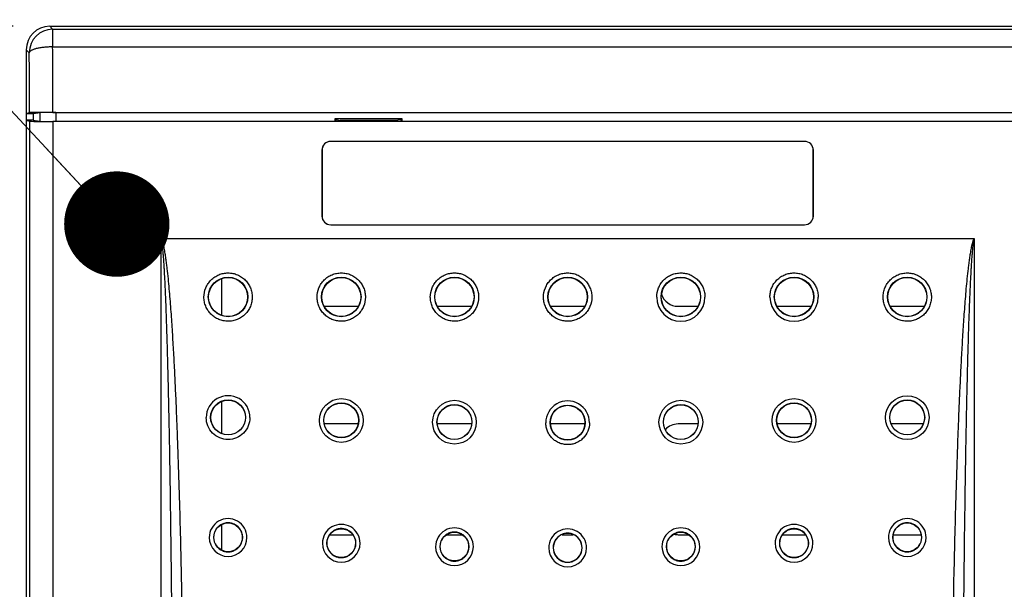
# Model space of a CAD drawing. Header units: inches. Extents: x 0 to 34, y 0 to 22.
# Tile 18 of 43: x 3.7 to 5.4, y 15.2 to 16.2. Entities that reach past the tile are written whole.
import ezdxf

# ---------------------------------------------------------------- set-up
doc = ezdxf.new("R2010")
doc.units = ezdxf.units.IN
doc.header["$LTSCALE"] = 1.87
doc.header["$MEASUREMENT"] = 0
doc.layers.get('0').update_dxf_attribs({"linetype": 'CONTINUOUS'})
for name, color, linetype in [('02___PRT_ALL_AXES', 7, 'CONTINUOUS'), ('DETAIL', 7, 'CONTINUOUS'), ('DIMENSIONS', 7, 'CONTINUOUS')]:
    doc.layers.add(name, color=color, linetype=linetype)
doc.styles.get("Standard").update_dxf_attribs({"font": 'txt', "width": 0.8})
doc.dimstyles.new('DIMSTYLE_1', dxfattribs={"dimtxt": 0.125, "dimasz": 0.18, "dimexe": 0.18, "dimexo": 0.0625, "dimgap": 0.09, "dimtad": 0, "dimtih": 1, "dimtoh": 1, "dimlfac": 2, "dimzin": 4, "dimdsep": 46, "dimtxsty": 'STANDARD', "dimblk": '_FILLED', "dimblk1": '_FILLED', "dimblk2": '_FILLED', "dimcen": 0.09, "dimadec": 0, "dimazin": 0, "dimtfac": 1, "dimtofl": 0, "dimtmove": 0, "dimatfit": 3, "dimldrblk": '_FILLED', "dimfxl": 1, "dimtolj": 1, "dimtzin": 4, "dimarcsym": 0})
doc.dimstyles.get("Standard").update_dxf_attribs({"dimtxt": 0.125, "dimasz": 0.18, "dimexe": 0.18, "dimexo": 0.0625, "dimgap": 0.09, "dimtad": 0, "dimtih": 1, "dimtoh": 1, "dimdec": 3, "dimzin": 4, "dimdsep": 46, "dimtxsty": 'STANDARD', "dimblk": '_FILLED', "dimblk1": '_FILLED', "dimblk2": '_FILLED', "dimcen": 0.09, "dimadec": 0, "dimazin": 0, "dimtol": 1, "dimtp": 0.01, "dimtm": 0.01, "dimtfac": 1, "dimtdec": 3, "dimtofl": 0, "dimtmove": 0, "dimatfit": 3, "dimldrblk": '_FILLED', "dimfxl": 1, "dimtolj": 1, "dimtzin": 4, "dimarcsym": 0})

# ---------------------------------------------------------------- blocks, each defined once
blk = doc.blocks.new('_FILLED')
at = {"color": 0, "linetype": 'BYBLOCK'}
blk.add_solid([(0, 0), (-1, 0.1736), (-1, -0.1736)], dxfattribs=at)
blk = doc.blocks.new('*D2')
at = {"layer": 'DIMENSIONS', "color": 2, "linetype": 'CONTINUOUS'}
for p, q in [((3.7055, 16.1994), (2.1031, 16.1994)), ((2.2281, 16.1994), (2.2281, 14.3703)), ((2.2281, 12.4647), (2.2281, 13.9328)), ((3.9073, 12.4647), (2.1031, 12.4647))]:
    blk.add_line(p, q, dxfattribs=at)
at = {"layer": 'DIMENSIONS', "color": 2, "linetype": 'CONTINUOUS', "xscale": 0.18, "yscale": 0.18, "zscale": 0.18}
for p, rotation in [((2.2281, 16.1994), 90), ((2.2281, 12.4647), 270)]:
    blk.add_blockref('_FILLED', p, dxfattribs=dict(at, rotation=rotation))
at = {"layer": 'DIMENSIONS', "color": 2, "linetype": 'CONTINUOUS', "insert": (2.0781, 14.3078), "char_height": 0.125, "width": 0.7, "attachment_point": 2, "line_spacing_factor": 0.9}
blk.add_mtext('7.47\\P[189.7]', dxfattribs=at)

msp = doc.modelspace()

# ---------------------------------------------------------------- linework, layer by layer
at = {"color": 7, "linetype": 'CONTINUOUS'}
for p, q in [((3.77316, 16.19431), (3.76804, 16.19943)), ((3.76804, 16.19943), (8.74807, 16.19943)), ((3.77316, 16.19431), (3.77316, 16.16437)), ((3.77316, 16.19431), (8.74295, 16.19431)), ((3.72805, 16.15944), (3.72805, 16.05025)), ((3.73317, 16.15432), (3.72805, 16.15944)), ((3.77316, 16.16437), (8.74295, 16.16437)), ((3.72805, 16.05025), (3.73352, 16.05207)), ((3.72805, 16.05025), (3.74055, 16.05025)), ((3.74055, 16.05025), (3.75137, 16.05205)), ((3.74055, 16.03916), (3.74055, 16.05025)), ((3.75137, 16.05205), (3.75137, 16.03734)), ((3.7735, 16.05241), (8.74261, 16.05241)), ((3.77884, 16.05228), (3.77884, 16.03713)), ((3.77884, 16.05228), (8.73727, 16.05228)), ((4.25611, 16.03713), (4.25611, 16.04193)), ((4.25768, 16.04036), (4.25611, 16.04193)), ((4.25611, 16.04193), (4.37, 16.04193)), ((4.36843, 16.04036), (4.37, 16.04193)), ((4.37, 16.04193), (4.37, 16.03713)), ((3.72805, 16.03916), (3.72805, 12.87534)), ((3.72805, 16.03916), (3.73352, 16.03734)), ((3.73961, 16.03916), (3.72805, 16.03916)), ((3.73352, 16.03734), (3.73352, 12.87716)), ((3.73961, 16.03916), (3.75055, 16.03734)), ((3.7735, 16.037), (3.7735, 12.8775)), ((8.74261, 16.037), (3.7735, 16.037)), ((4.25764, 16.04019), (4.2649, 16.03874)), ((4.25768, 16.03713), (4.25768, 16.04036)), ((4.36121, 16.03874), (4.2649, 16.03874)), ((4.27327, 16.03875), (4.26512, 16.03739)), ((4.36101, 16.03755), (4.35383, 16.03875)), ((4.36847, 16.04019), (4.36121, 16.03874)), ((4.36843, 16.04036), (4.36843, 16.03713)), ((4.24855, 16.003), (4.24855, 16.00282)), ((5.05855, 16.003), (4.24855, 16.003)), ((5.05855, 16.00282), (4.24855, 16.00282)), ((5.05855, 16.003), (5.05855, 16.00282)), ((4.23355, 15.988), (4.23355, 15.8755)), ((4.23355, 15.988), (4.23373, 15.988)), ((4.23373, 15.988), (4.23373, 15.8755)), ((5.07338, 15.8755), (5.07338, 15.988)), ((5.07355, 15.988), (5.07338, 15.988)), ((5.07355, 15.8755), (5.07355, 15.988)), ((4.23355, 15.8755), (4.23373, 15.8755)), ((5.07355, 15.8755), (5.07338, 15.8755)), ((4.24855, 15.8605), (4.24855, 15.86067)), ((4.24855, 15.86067), (5.05855, 15.86067)), ((4.24855, 15.8605), (5.05855, 15.8605)), ((5.05855, 15.8605), (5.05855, 15.86067)), ((3.95855, 14.72283), (3.95855, 15.837)), ((3.95855, 15.837), (5.34855, 15.837)), ((5.34855, 15.837), (5.34855, 14.72283)), ((4.23762, 15.72131), (4.29548, 15.72131)), ((4.43112, 15.72131), (4.48899, 15.72131)), ((4.62462, 15.72131), (4.68314, 15.72131)), ((4.84219, 15.72131), (4.87599, 15.72131)), ((5.01163, 15.72131), (5.06949, 15.72131)), ((5.20513, 15.72131), (5.26299, 15.72131)), ((4.29514, 15.52036), (4.23796, 15.52036)), ((4.48964, 15.52036), (4.43047, 15.52036)), ((4.68314, 15.52036), (4.62397, 15.52036)), ((4.87664, 15.52036), (4.84219, 15.52036)), ((5.06915, 15.52036), (5.01197, 15.52036)), ((5.26117, 15.52036), (5.20694, 15.52036)), ((4.2467, 15.33131), (4.28642, 15.33131)), ((4.44654, 15.33131), (4.47354, 15.33131)), ((4.64392, 15.33131), (4.66318, 15.33131)), ((4.84219, 15.33131), (4.86058, 15.33131)), ((5.0207, 15.33131), (5.0604, 15.33131)), ((5.21023, 15.33131), (5.25787, 15.33131))]:
    msp.add_line(p, q, dxfattribs=at)
at = {"color": 3, "linetype": 'CONTINUOUS'}
for p, q in [((4.06255, 15.70552), (4.06255, 15.76896)), ((4.06255, 15.50403), (4.06255, 15.55894)), ((4.06255, 15.30489), (4.06255, 15.34861))]:
    msp.add_line(p, q, dxfattribs=at)
at = {"color": 7, "linetype": 'CONTINUOUS'}
for centre, radius in [((4.07306, 15.73727), 0.03378), ((4.07305, 15.73725), 0.03343), ((4.26656, 15.73727), 0.03378), ((4.26655, 15.73725), 0.03343), ((4.46005, 15.73727), 0.03378), ((4.46005, 15.73725), 0.03343), ((4.65355, 15.73727), 0.03378), ((4.65355, 15.73725), 0.03343), ((4.84705, 15.73727), 0.03378), ((4.84705, 15.73726), 0.03343), ((5.04055, 15.73727), 0.03378), ((5.04055, 15.73725), 0.03343), ((5.23405, 15.73727), 0.03378), ((5.23405, 15.73725), 0.03343), ((4.07306, 15.53152), 0.02985), ((4.07305, 15.53151), 0.02958), ((4.26654, 15.52634), 0.03735), ((4.26656, 15.52659), 0.02985), ((4.26655, 15.52659), 0.02958), ((4.46005, 15.52338), 0.03736), ((4.46005, 15.52363), 0.02986), ((4.46005, 15.52363), 0.02958), ((4.84706, 15.52338), 0.03736), ((4.84705, 15.52363), 0.02986), ((4.84705, 15.52363), 0.02958), ((5.04056, 15.52634), 0.03735), ((5.04055, 15.52659), 0.02985), ((5.04055, 15.52659), 0.02958), ((5.23407, 15.53126), 0.03735), ((5.23405, 15.53152), 0.02985), ((5.23405, 15.53151), 0.02958), ((4.65355, 15.52265), 0.02986), ((4.65355, 15.52264), 0.02958), ((4.07306, 15.32677), 0.02454), ((5.23405, 15.32677), 0.02454), ((4.26656, 15.3169), 0.02454), ((4.46005, 15.31098), 0.02454), ((4.84705, 15.31098), 0.02454), ((5.04055, 15.3169), 0.02454)]:
    msp.add_circle(centre, radius, dxfattribs=at)
for centre, radius, start, end in [((3.77319, 16.15429), 0.04002, 90.04967, 179.95033), ((-14.58567, 16.05224), 18.35917, 0.000518, 0.349937), ((-11.50273, 16.05219), 15.23625, 359.999534, 0.384066), ((4.24855, 15.988), 0.015, 90, 180), ((4.24855, 15.988), 0.01483, 90, 180), ((5.05855, 15.988), 0.015, 0, 90), ((5.05855, 15.988), 0.01483, 0, 90), ((4.24855, 15.8755), 0.015, 180, 270), ((4.24855, 15.8755), 0.01483, 180, 270), ((5.05855, 15.8755), 0.015, 270, 360), ((5.05855, 15.8755), 0.01483, 270, 360), ((4.84219, 15.75083), 0.02953, 197.3333, 270), ((4.84706, 15.73704), 0.04128, 180.01679, 359.98124), ((5.04056, 15.73703), 0.04128, 180.01761, 359.97838), ((4.07304, 15.53126), 0.03735, 359.96813, 180.03551), ((4.65355, 15.5224), 0.03736, 359.96442, 180.03558), ((4.84219, 15.49083), 0.02953, 90, 137.07544), ((4.07304, 15.32649), 0.03228, 359.97104, 180.0318), ((4.07306, 15.32673), 0.02481, 91.14071, 105.15812), ((4.07305, 15.32662), 0.02491, 86.58081, 91.11151), ((4.07305, 15.32671), 0.02483, 72.25994, 86.5639), ((5.23407, 15.32649), 0.03228, 359.96856, 180.02859), ((5.23406, 15.32672), 0.02481, 92.87776, 106.87191), ((5.23405, 15.32662), 0.02492, 88.17742, 92.85029), ((5.23405, 15.32672), 0.02482, 73.96648, 88.16005), ((4.07308, 15.32676), 0.0248, 145.744, 180.0316), ((4.07307, 15.32676), 0.02479, 143.26294, 145.73479), ((4.07312, 15.32669), 0.02487, 128.49616, 143.21305), ((4.07314, 15.32666), 0.02491, 124.17911, 128.48485), ((4.07307, 15.32674), 0.0248, 110.03095, 124.14261), ((4.0731, 15.32664), 0.02491, 105.18464, 110.01053), ((4.07302, 15.32668), 0.02486, 68.82813, 72.2192), ((4.07301, 15.32668), 0.02487, 52.93206, 68.80674), ((4.07306, 15.32676), 0.02477, 359.95376, 52.90156), ((4.26654, 15.31663), 0.03228, 359.97078, 180.03108), ((4.26663, 15.31682), 0.02488, 128.53977, 143.36651), ((4.26664, 15.31679), 0.02491, 124.40634, 128.52785), ((4.26657, 15.31687), 0.02481, 110.17802, 124.36941), ((4.2666, 15.31677), 0.02491, 105.48764, 110.15741), ((4.26656, 15.31686), 0.02482, 91.38644, 105.46065), ((4.26655, 15.31676), 0.02491, 86.91588, 91.35726), ((4.26655, 15.31684), 0.02483, 72.5561, 86.89853), ((4.26652, 15.31681), 0.02487, 69.06272, 72.5153), ((4.26651, 15.31681), 0.02487, 53.06548, 69.04074), ((4.26656, 15.3169), 0.02478, 359.95453, 53.03506), ((4.46005, 15.31071), 0.03228, 359.97048, 180.03043), ((4.46007, 15.31095), 0.02481, 110.33199, 124.57883), ((4.4601, 15.31086), 0.02491, 105.76847, 110.31133), ((4.46006, 15.31094), 0.02482, 91.64348, 105.74114), ((4.46005, 15.31084), 0.02492, 87.22611, 91.61451), ((4.46005, 15.31092), 0.02483, 72.86244, 87.2085), ((4.46002, 15.31089), 0.02487, 69.27086, 72.82178), ((4.46001, 15.3109), 0.02487, 53.15803, 69.24807), ((4.65355, 15.30874), 0.03228, 359.97041, 180.02959), ((4.84706, 15.31071), 0.03228, 359.96963, 180.02945), ((4.84707, 15.31095), 0.02481, 110.67964, 124.8851), ((4.8471, 15.31086), 0.0249, 106.24387, 110.65836), ((4.84706, 15.31094), 0.02482, 92.12331, 106.2172), ((4.84705, 15.31084), 0.02491, 87.72874, 92.09385), ((4.84705, 15.31092), 0.02483, 73.3203, 87.71152), ((4.84702, 15.31089), 0.02487, 69.65216, 73.27863), ((4.84701, 15.3109), 0.02487, 53.56485, 69.63089), ((5.04057, 15.31663), 0.03228, 359.96914, 180.029), ((5.04063, 15.31682), 0.02488, 128.90091, 143.79241), ((5.04064, 15.3168), 0.0249, 125.21774, 128.88783), ((5.04057, 15.31686), 0.02482, 110.97151, 125.18129), ((5.04059, 15.31678), 0.0249, 106.57279, 110.95085), ((5.04056, 15.31685), 0.02482, 92.48709, 106.54553), ((5.04055, 15.31676), 0.02492, 87.95803, 92.45854), ((5.04055, 15.31684), 0.02483, 73.63497, 87.9407), ((5.04052, 15.3168), 0.02488, 69.71865, 73.59412), ((5.04051, 15.31681), 0.02487, 53.34193, 69.69373), ((5.04055, 15.3169), 0.02478, 359.95428, 53.31074), ((5.23407, 15.32676), 0.02479, 144.00433, 180.03644), ((5.23413, 15.32668), 0.02489, 129.01166, 143.94799), ((5.23413, 15.32667), 0.02489, 125.51812, 128.99809), ((5.23407, 15.32673), 0.02482, 111.29382, 125.48136), ((5.23409, 15.32665), 0.0249, 106.89967, 111.27393), ((5.23401, 15.32667), 0.02488, 69.77124, 73.92661), ((5.23402, 15.32671), 0.02484, 54.82135, 69.75858), ((5.23403, 15.32675), 0.0248, 53.04124, 54.77005), ((5.23405, 15.32676), 0.02477, 359.9531, 53.06902), ((4.07303, 15.3265), 0.03228, 180.0429, 359.95995), ((4.07305, 15.32676), 0.02477, 180.04683, 248.84291), ((4.07303, 15.32677), 0.0248, 325.5154, 359.93758), ((4.26658, 15.31689), 0.0248, 145.64445, 180.03149), ((4.26657, 15.31689), 0.02479, 143.41704, 145.63578), ((4.46007, 15.31097), 0.0248, 145.5671, 180.0316), ((4.46006, 15.31098), 0.02479, 143.5588, 145.55889), ((4.46013, 15.3109), 0.02488, 128.59301, 143.50774), ((4.46014, 15.31088), 0.02491, 124.61613, 128.58059), ((4.46006, 15.31098), 0.02478, 359.95499, 53.1277), ((4.65358, 15.309), 0.0248, 145.97671, 180.02937), ((4.65355, 15.30901), 0.02454, 359.9482, 180.0518), ((4.65357, 15.309), 0.0248, 143.52475, 145.96576), ((4.65362, 15.30894), 0.02487, 128.80146, 143.47579), ((4.65364, 15.3089), 0.02492, 124.59386, 128.78968), ((4.65357, 15.30898), 0.02481, 110.48115, 124.55944), ((4.6536, 15.30888), 0.02491, 105.81097, 110.45919), ((4.65356, 15.30897), 0.02482, 91.79056, 105.78672), ((4.65355, 15.30887), 0.02491, 87.30389, 91.7595), ((4.65355, 15.30895), 0.02483, 72.89712, 87.28923), ((4.65352, 15.30893), 0.02486, 69.53484, 72.85313), ((4.65356, 15.30901), 0.02478, 359.95262, 69.55105), ((4.84707, 15.31097), 0.0248, 145.75677, 180.03063), ((4.84706, 15.31098), 0.02479, 143.69135, 145.74706), ((4.84713, 15.3109), 0.02488, 128.81382, 143.64143), ((4.84714, 15.31088), 0.02491, 124.92115, 128.8013), ((4.84219, 15.36083), 0.02953, 257.15508, 270), ((4.84705, 15.31098), 0.02478, 359.95515, 53.53398), ((5.04057, 15.31689), 0.0248, 145.65427, 180.03118), ((5.04056, 15.31689), 0.02478, 143.84247, 145.64417), ((5.23408, 15.3265), 0.03228, 180.04068, 359.95648), ((5.23405, 15.32676), 0.02477, 180.0469, 233.43998), ((5.23404, 15.32677), 0.02479, 324.26843, 359.94244), ((4.07309, 15.32684), 0.02486, 248.83077, 251.76106), ((4.07307, 15.32683), 0.02484, 251.80412, 266.33488), ((4.07306, 15.32691), 0.02491, 266.35178, 270.72609), ((4.07305, 15.3268), 0.02481, 270.75686, 284.93796), ((4.07302, 15.32689), 0.02491, 284.96462, 289.67603), ((4.07304, 15.32679), 0.02481, 289.69762, 303.95245), ((4.07297, 15.32687), 0.02491, 303.98929, 308.19212), ((4.07299, 15.32684), 0.02487, 308.2041, 323.04816), ((4.07304, 15.32677), 0.02479, 323.09898, 325.50532), ((4.26654, 15.31663), 0.03228, 180.04168, 359.96018), ((4.26655, 15.3169), 0.02478, 180.04605, 249.18207), ((4.26649, 15.31697), 0.02488, 308.31562, 323.23031), ((4.26654, 15.3169), 0.02479, 323.28141, 325.48284), ((4.26653, 15.3169), 0.0248, 325.49258, 359.93862), ((4.46005, 15.31072), 0.03228, 180.04083, 359.96009), ((4.46005, 15.31098), 0.02478, 180.04555, 249.47315), ((4.46003, 15.31099), 0.0248, 325.49577, 359.93934), ((4.65355, 15.30875), 0.03228, 180.04045, 359.95955), ((4.65355, 15.30901), 0.02478, 180.04516, 249.69282), ((4.65355, 15.30901), 0.02454, 180.05822, 359.94178), ((4.65353, 15.30901), 0.0248, 325.4494, 359.93982), ((4.84706, 15.31072), 0.03228, 180.04016, 359.95892), ((4.84705, 15.31098), 0.02478, 180.04671, 233.69588), ((4.84704, 15.31098), 0.02479, 323.92093, 359.94441), ((5.04057, 15.31663), 0.03228, 180.04026, 359.95788), ((5.04055, 15.3169), 0.02478, 180.0467, 233.58259), ((5.04047, 15.31698), 0.0249, 308.73278, 324.03178), ((5.04054, 15.3169), 0.02479, 324.09169, 359.94355), ((5.2341, 15.32685), 0.02487, 233.47106, 249.99199), ((5.23409, 15.32687), 0.02488, 250.01922, 254.12577), ((5.23406, 15.32681), 0.02482, 254.16622, 268.48515), ((5.23405, 15.32691), 0.02492, 268.5034, 273.15771), ((5.23405, 15.32681), 0.02482, 273.18502, 287.32938), ((5.23401, 15.32688), 0.0249, 287.35891, 291.54205), ((5.23403, 15.32681), 0.02482, 291.56162, 305.94117), ((5.23398, 15.32685), 0.02488, 305.97991, 308.87196), ((5.23397, 15.32685), 0.0249, 308.88802, 324.20756), ((4.26659, 15.31697), 0.02486, 249.16959, 252.12896), ((4.26656, 15.31696), 0.02484, 252.1724, 266.75709), ((4.26656, 15.31704), 0.02491, 266.77427, 271.04833), ((4.26655, 15.31694), 0.02482, 271.07928, 285.30413), ((4.26651, 15.31702), 0.02491, 285.33093, 289.89386), ((4.26654, 15.31693), 0.02481, 289.91575, 304.22318), ((4.26647, 15.317), 0.02491, 304.26009, 308.30312), ((4.46009, 15.31106), 0.02486, 249.46046, 252.49405), ((4.46006, 15.31104), 0.02484, 252.53769, 267.1468), ((4.46006, 15.31112), 0.02491, 267.16414, 271.37418), ((4.46005, 15.31102), 0.02482, 271.40515, 285.64948), ((4.46001, 15.3111), 0.02491, 285.67634, 290.11816), ((4.46004, 15.31101), 0.02481, 290.14022, 304.47855), ((4.45997, 15.31109), 0.02491, 304.51546, 308.4268), ((4.45998, 15.31106), 0.02488, 308.43968, 323.40089), ((4.46004, 15.31098), 0.02479, 323.45214, 325.48629), ((4.65359, 15.30909), 0.02486, 249.67956, 252.88561), ((4.65356, 15.30907), 0.02484, 252.92935, 267.50049), ((4.65356, 15.30915), 0.02491, 267.51744, 271.75758), ((4.65355, 15.30905), 0.02482, 271.78835, 285.9982), ((4.65351, 15.30913), 0.02491, 286.02484, 290.41713), ((4.65354, 15.30904), 0.02482, 290.43896, 304.76736), ((4.65347, 15.30911), 0.02491, 304.80423, 308.57998), ((4.65348, 15.30909), 0.02489, 308.5932, 323.60468), ((4.65355, 15.30901), 0.02479, 323.65614, 325.43984), ((4.8471, 15.31106), 0.02487, 233.72609, 249.72645), ((4.84709, 15.31107), 0.02488, 249.74716, 253.37179), ((4.84706, 15.31103), 0.02483, 253.41328, 267.86796), ((4.84706, 15.31112), 0.02492, 267.88618, 272.24633), ((4.84705, 15.31102), 0.02482, 272.2752, 286.5105), ((4.84701, 15.3111), 0.0249, 286.53934, 290.76901), ((4.84703, 15.31102), 0.02482, 290.78978, 305.23877), ((4.84698, 15.31107), 0.0249, 305.27758, 308.59018), ((4.84697, 15.31107), 0.0249, 308.60501, 323.86215), ((5.0406, 15.31698), 0.02487, 233.61313, 249.86251), ((5.04059, 15.31699), 0.02488, 249.8862, 253.73496), ((5.04056, 15.31695), 0.02483, 253.77601, 268.17504), ((5.04055, 15.31704), 0.02492, 268.19331, 272.68599), ((5.04055, 15.31694), 0.02482, 272.71416, 286.91744), ((5.04051, 15.31701), 0.0249, 286.94667, 291.13953), ((5.04053, 15.31694), 0.02482, 291.15977, 305.58681), ((5.04048, 15.31698), 0.02489, 305.62565, 308.71728)]:
    msp.add_arc(centre, radius, start, end, dxfattribs=at)
for centre, major_axis, ratio, start_param, end_param in [((3.76807, 16.15942), (-0.0283, 0.0283), 0.999315, -0.7850555, 0.7850555), ((3.77884, 16.05204), (0.0275, 0), 0.0087269, 1.5707963, 3.0892328), ((3.7735, 16.03735), (0.04, 0), 0.0087269, -3.1154127, -1.5707963)]:
    msp.add_ellipse(centre, major_axis=major_axis, ratio=ratio, start_param=start_param, end_param=end_param, dxfattribs=at)
for points, knots in [([(3.77316, 16.16437), (3.77061, 16.16426), (3.76558, 16.16406), (3.75826, 16.16362), (3.75148, 16.16272), (3.74552, 16.16147), (3.74118, 16.16016), (3.7383, 16.159), (3.73658, 16.15816), (3.73518, 16.15733), (3.73412, 16.15645), (3.7334, 16.15545), (3.7332, 16.1547), (3.73317, 16.15432)], [0, 0, 0, 0, 0.1795507, 0.3534975, 0.5149873, 0.6589839, 0.7809913, 0.8326001, 0.8773745, 0.9151323, 0.9466737, 0.973881, 1, 1, 1, 1]), ([(3.7735, 16.05241), (3.77095, 16.05241), (3.76592, 16.05241), (3.75862, 16.05239), (3.75188, 16.05236), (3.74672, 16.05232), (3.74305, 16.05229), (3.74071, 16.05226), (3.73868, 16.05223), (3.73697, 16.0522), (3.7356, 16.05217), (3.73468, 16.05215), (3.73412, 16.05212), (3.73383, 16.05211), (3.73364, 16.05209), (3.73355, 16.05208), (3.73352, 16.05207)], [0, 0, 0, 0, 0.191763, 0.3767515, 0.5475181, 0.6979219, 0.7637508, 0.8224567, 0.8734831, 0.9164008, 0.9507896, 0.9763016, 0.9856697, 0.9927526, 0.9975325, 1, 1, 1, 1]), ([(3.95855, 15.837), (3.95889, 15.83559), (3.95942, 15.83273), (3.96023, 15.82698), (3.961, 15.81976), (3.96176, 15.81109), (3.96242, 15.8024), (3.963, 15.79371), (3.9637, 15.78212), (3.96448, 15.76763), (3.9653, 15.75023), (3.96603, 15.73283), (3.9667, 15.71543), (3.96752, 15.69222), (3.96844, 15.66321), (3.96942, 15.62839), (3.9703, 15.59357), (3.97109, 15.55874), (3.97181, 15.52392), (3.9727, 15.47749), (3.97367, 15.41944), (3.97467, 15.34978), (3.97552, 15.28012), (3.97625, 15.21046), (3.97707, 15.11758), (3.97783, 15.00148), (3.97839, 14.86215), (3.97853, 14.76927), (3.97855, 14.72283)], [0, 0, 0, 0, 0.0039067, 0.0078133, 0.0156263, 0.0234394, 0.0312524, 0.0390653, 0.0468782, 0.0625038, 0.0781293, 0.0937547, 0.1093801, 0.1250054, 0.1562559, 0.1875062, 0.2187565, 0.2500066, 0.2812567, 0.3125067, 0.3750066, 0.4375064, 0.500006, 0.5625055, 0.6250049, 0.7500035, 0.8750019, 1, 1, 1, 1]), ([(3.95855, 15.837), (3.95925, 15.83572), (3.96028, 15.83299), (3.9615, 15.82881), (3.96251, 15.82456), (3.9637, 15.81888), (3.96496, 15.81172), (3.96627, 15.80311), (3.96744, 15.79447), (3.96885, 15.78293), (3.9704, 15.76849), (3.97204, 15.75114), (3.97351, 15.73377), (3.97485, 15.7164), (3.9765, 15.69322), (3.97835, 15.66423), (3.98031, 15.62943), (3.98207, 15.59462), (3.98366, 15.55981), (3.98511, 15.52498), (3.98689, 15.47855), (3.98884, 15.42049), (3.99084, 15.35082), (3.99256, 15.28114), (3.99402, 15.21145), (3.99525, 15.14176), (3.99628, 15.07206), (3.99739, 14.97913), (3.99832, 14.86297), (3.99861, 14.77003), (3.99865, 14.72356)], [0, 0, 0, 0, 0.0039079, 0.0078153, 0.0117234, 0.015631, 0.0234458, 0.0312603, 0.0390746, 0.0468886, 0.0625161, 0.0781432, 0.0937699, 0.1093963, 0.1250226, 0.1562744, 0.1875258, 0.2187767, 0.2500273, 0.2812777, 0.3125277, 0.3750273, 0.4375262, 0.5000246, 0.5625225, 0.6250201, 0.6875174, 0.7500144, 0.8750076, 1, 1, 1, 1]), ([(5.30846, 14.72356), (5.30849, 14.77003), (5.30879, 14.86297), (5.30972, 14.97913), (5.31083, 15.07206), (5.31186, 15.14176), (5.31309, 15.21145), (5.31455, 15.28114), (5.31627, 15.35082), (5.31827, 15.42049), (5.32022, 15.47855), (5.322, 15.52498), (5.32345, 15.55981), (5.32504, 15.59462), (5.3268, 15.62943), (5.32876, 15.66423), (5.33061, 15.69322), (5.33226, 15.7164), (5.3336, 15.73377), (5.33507, 15.75114), (5.33671, 15.76849), (5.33826, 15.78293), (5.33967, 15.79447), (5.34084, 15.80311), (5.34214, 15.81172), (5.34341, 15.81888), (5.3446, 15.82456), (5.34561, 15.82881), (5.34682, 15.83299), (5.34786, 15.83572), (5.34855, 15.837)], [0, 0, 0, 0, 0.1249924, 0.2499856, 0.3124826, 0.3749799, 0.4374775, 0.4999755, 0.5624739, 0.6249728, 0.6874723, 0.7187224, 0.7499727, 0.7812233, 0.8124742, 0.8437256, 0.8749775, 0.8906037, 0.9062302, 0.9218569, 0.9374839, 0.9531114, 0.9609255, 0.9687397, 0.9765542, 0.984369, 0.9882766, 0.9921848, 0.9960921, 1, 1, 1, 1]), ([(5.32856, 14.72283), (5.32857, 14.76927), (5.32872, 14.86215), (5.32927, 15.00148), (5.33004, 15.11758), (5.33086, 15.21046), (5.33159, 15.28012), (5.33244, 15.34978), (5.33344, 15.41944), (5.33441, 15.47749), (5.33529, 15.52392), (5.33602, 15.55874), (5.33681, 15.59357), (5.33769, 15.62839), (5.33866, 15.66321), (5.33959, 15.69222), (5.34041, 15.71543), (5.34108, 15.73283), (5.34181, 15.75023), (5.34263, 15.76763), (5.34341, 15.78212), (5.34411, 15.79371), (5.34469, 15.8024), (5.34534, 15.81109), (5.34611, 15.81976), (5.34688, 15.82698), (5.34769, 15.83273), (5.34822, 15.83559), (5.34855, 15.837)], [0, 0, 0, 0, 0.1249981, 0.2499965, 0.3749951, 0.4374945, 0.499994, 0.5624936, 0.6249934, 0.6874933, 0.7187433, 0.7499934, 0.7812436, 0.8124938, 0.8437441, 0.8749946, 0.8906199, 0.9062453, 0.9218707, 0.9374962, 0.9531218, 0.9609347, 0.9687476, 0.9765606, 0.9843737, 0.9921867, 0.9960933, 1, 1, 1, 1]), ([(4.03177, 15.73701), (4.03177, 15.74239), (4.0334, 15.75058), (4.03852, 15.76013), (4.0437, 15.76644), (4.05001, 15.77161), (4.05721, 15.77545), (4.06502, 15.77781), (4.07314, 15.77859), (4.08125, 15.77778), (4.08904, 15.77539), (4.09621, 15.77153), (4.10249, 15.76636), (4.10763, 15.76006), (4.11145, 15.75288), (4.1138, 15.7451), (4.11433, 15.7397), (4.11433, 15.73701)], [0, 0, 0, 0, 0.1246481, 0.1872756, 0.2498846, 0.3125249, 0.3751624, 0.4377932, 0.5003965, 0.5629649, 0.6254945, 0.6879857, 0.7504428, 0.812869, 0.8752686, 0.9376418, 1, 1, 1, 1]), ([(4.22527, 15.73702), (4.22527, 15.7424), (4.2269, 15.75059), (4.23202, 15.76014), (4.2372, 15.76645), (4.24351, 15.77162), (4.25071, 15.77546), (4.25852, 15.77782), (4.26664, 15.7786), (4.27475, 15.77779), (4.28254, 15.7754), (4.28971, 15.77155), (4.29599, 15.76637), (4.30114, 15.76007), (4.30496, 15.75289), (4.30731, 15.74511), (4.30783, 15.73971), (4.30783, 15.73702)], [0, 0, 0, 0, 0.1246481, 0.1872747, 0.2498833, 0.3125224, 0.3751585, 0.4377876, 0.5003906, 0.5629586, 0.6254883, 0.6879796, 0.7504372, 0.8128644, 0.8752653, 0.93764, 1, 1, 1, 1]), ([(4.41877, 15.73702), (4.41877, 15.7424), (4.4204, 15.7506), (4.42552, 15.76015), (4.4307, 15.76646), (4.43701, 15.77163), (4.44421, 15.77547), (4.45202, 15.77783), (4.46014, 15.77861), (4.46825, 15.7778), (4.47605, 15.77541), (4.48322, 15.77155), (4.48949, 15.76637), (4.49464, 15.76007), (4.49846, 15.75289), (4.50081, 15.74512), (4.50134, 15.73972), (4.50133, 15.73703)], [0, 0, 0, 0, 0.1246486, 0.1872752, 0.2498837, 0.3125223, 0.3751578, 0.4377862, 0.5003889, 0.5629566, 0.6254861, 0.6879773, 0.750435, 0.8128625, 0.8752639, 0.9376392, 1, 1, 1, 1]), ([(4.61227, 15.73703), (4.61227, 15.74241), (4.6139, 15.7506), (4.61902, 15.76015), (4.6242, 15.76646), (4.63051, 15.77163), (4.63771, 15.77547), (4.64552, 15.77783), (4.65364, 15.77861), (4.66176, 15.7778), (4.66955, 15.77541), (4.67672, 15.77155), (4.683, 15.76637), (4.68814, 15.76007), (4.69196, 15.7529), (4.69431, 15.74512), (4.69484, 15.73972), (4.69484, 15.73703)], [0, 0, 0, 0, 0.12465, 0.1872774, 0.2498866, 0.3125257, 0.3751609, 0.4377888, 0.5003921, 0.5629599, 0.625488, 0.6879789, 0.7504363, 0.8128632, 0.8752643, 0.9376394, 1, 1, 1, 1]), ([(4.80577, 15.73703), (4.80577, 15.74241), (4.8074, 15.7506), (4.81252, 15.76015), (4.8177, 15.76646), (4.82401, 15.77163), (4.83122, 15.77547), (4.83903, 15.77783), (4.84715, 15.77861), (4.85526, 15.77779), (4.86305, 15.77541), (4.87022, 15.77155), (4.8765, 15.76637), (4.88164, 15.76007), (4.88546, 15.75289), (4.88781, 15.74511), (4.88834, 15.73972), (4.88834, 15.73702)], [0, 0, 0, 0, 0.124652, 0.187281, 0.2498912, 0.3125318, 0.3751688, 0.4377983, 0.5004003, 0.562967, 0.6254952, 0.6879851, 0.7504413, 0.8128671, 0.8752669, 0.9376406, 1, 1, 1, 1]), ([(4.99928, 15.73702), (4.99928, 15.73972), (4.99981, 15.74514), (5.00217, 15.75295), (5.00602, 15.76014), (5.0112, 15.76645), (5.01751, 15.77162), (5.02471, 15.77546), (5.03252, 15.77782), (5.04064, 15.77861), (5.04875, 15.77779), (5.05654, 15.77541), (5.06371, 15.77155), (5.06999, 15.76637), (5.07514, 15.76007), (5.07896, 15.75289), (5.08131, 15.74511), (5.08184, 15.73971), (5.08184, 15.73702)], [0, 0, 0, 0, 0.0625099, 0.1251526, 0.1877215, 0.2502905, 0.3128803, 0.3754703, 0.4380477, 0.5006081, 0.5631342, 0.6256257, 0.6880856, 0.750516, 0.8129192, 0.8752988, 0.9376559, 1, 1, 1, 1]), ([(5.19278, 15.73701), (5.19278, 15.73971), (5.19332, 15.74513), (5.19568, 15.75294), (5.19952, 15.76014), (5.2047, 15.76644), (5.21101, 15.77161), (5.21821, 15.77545), (5.22602, 15.77781), (5.23414, 15.77859), (5.24225, 15.77778), (5.25004, 15.77539), (5.25721, 15.77154), (5.26349, 15.76636), (5.26864, 15.76006), (5.27246, 15.75288), (5.27481, 15.7451), (5.27534, 15.7397), (5.27534, 15.73701)], [0, 0, 0, 0, 0.0625097, 0.1251549, 0.187726, 0.2502966, 0.3128891, 0.3754815, 0.4380608, 0.5006217, 0.5631474, 0.6256384, 0.6880972, 0.7505261, 0.8129272, 0.8753042, 0.9376587, 1, 1, 1, 1]), ([(4.11433, 15.73701), (4.11432, 15.73432), (4.11378, 15.72891), (4.11142, 15.72111), (4.10757, 15.71392), (4.10239, 15.70763), (4.09609, 15.70246), (4.0889, 15.69863), (4.08109, 15.69627), (4.07298, 15.69548), (4.06487, 15.6963), (4.05708, 15.69867), (4.04991, 15.70252), (4.04363, 15.70769), (4.03848, 15.71398), (4.03466, 15.72115), (4.0323, 15.72892), (4.03177, 15.73432), (4.03177, 15.73701)], [0, 0, 0, 0, 0.0624929, 0.1251158, 0.1876576, 0.2502017, 0.3127726, 0.3753531, 0.4379364, 0.5005202, 0.563074, 0.6255922, 0.6880703, 0.7505127, 0.8129226, 0.8753048, 0.9376596, 1, 1, 1, 1]), ([(4.30783, 15.73702), (4.30783, 15.73165), (4.30619, 15.72346), (4.30107, 15.71393), (4.2959, 15.70763), (4.28959, 15.70246), (4.28239, 15.69863), (4.27459, 15.69627), (4.26647, 15.69549), (4.25836, 15.6963), (4.25057, 15.69868), (4.2434, 15.70253), (4.23712, 15.7077), (4.23198, 15.714), (4.22816, 15.72117), (4.2258, 15.72894), (4.22527, 15.73433), (4.22527, 15.73702)], [0, 0, 0, 0, 0.1246145, 0.1872136, 0.2497925, 0.3124099, 0.375037, 0.4376745, 0.5003009, 0.5629036, 0.6254604, 0.6879706, 0.7504405, 0.8128742, 0.8752757, 0.9376466, 1, 1, 1, 1]), ([(4.50133, 15.73703), (4.50133, 15.73165), (4.4997, 15.72347), (4.49458, 15.71393), (4.4894, 15.70763), (4.4831, 15.70247), (4.4759, 15.69863), (4.46809, 15.69627), (4.45998, 15.69549), (4.45187, 15.6963), (4.44408, 15.69868), (4.43691, 15.70254), (4.43063, 15.70771), (4.42548, 15.714), (4.42166, 15.72117), (4.4193, 15.72894), (4.41877, 15.73433), (4.41877, 15.73702)], [0, 0, 0, 0, 0.1246138, 0.1872097, 0.2497859, 0.3123996, 0.3750232, 0.4376575, 0.500284, 0.562887, 0.6254459, 0.6879581, 0.7504299, 0.8128659, 0.8752699, 0.9376437, 1, 1, 1, 1]), ([(4.69484, 15.73703), (4.69483, 15.73165), (4.6932, 15.72347), (4.68808, 15.71393), (4.6829, 15.70763), (4.6766, 15.70247), (4.6694, 15.69863), (4.6616, 15.69627), (4.65348, 15.69549), (4.64537, 15.6963), (4.63758, 15.69869), (4.63041, 15.70254), (4.62413, 15.70771), (4.61898, 15.714), (4.61516, 15.72117), (4.6128, 15.72894), (4.61227, 15.73434), (4.61227, 15.73703)], [0, 0, 0, 0, 0.124613, 0.1872062, 0.2497806, 0.3123916, 0.3750109, 0.4376411, 0.5002701, 0.5628757, 0.6254351, 0.6879486, 0.7504225, 0.81286, 0.8752659, 0.9376417, 1, 1, 1, 1]), ([(5.27534, 15.73701), (5.27534, 15.73431), (5.2748, 15.7289), (5.27243, 15.72111), (5.26859, 15.71392), (5.26341, 15.70763), (5.25711, 15.70246), (5.24992, 15.69863), (5.24211, 15.69627), (5.234, 15.69548), (5.22589, 15.6963), (5.2181, 15.69867), (5.21093, 15.70252), (5.20465, 15.70769), (5.1995, 15.71398), (5.19567, 15.72116), (5.19332, 15.72893), (5.19279, 15.73432), (5.19278, 15.73701)], [0, 0, 0, 0, 0.062495, 0.1251113, 0.1876404, 0.2501731, 0.3127291, 0.3752989, 0.4378794, 0.500466, 0.5630282, 0.6255533, 0.6880373, 0.7504857, 0.8129016, 0.8752902, 0.937652, 1, 1, 1, 1]), ([(4.11039, 15.53124), (4.11039, 15.52638), (4.10844, 15.51657), (4.10013, 15.50416), (4.0877, 15.49585), (4.07303, 15.49294), (4.05837, 15.49586), (4.04594, 15.50417), (4.03764, 15.51657), (4.03569, 15.52638), (4.03569, 15.53124)], [0, 0, 0, 0, 0.1250081, 0.2499941, 0.3750324, 0.5000883, 0.625134, 0.7501353, 0.875086, 1, 1, 1, 1]), ([(4.69091, 15.52238), (4.69091, 15.51752), (4.68897, 15.50771), (4.68201, 15.49734), (4.67444, 15.49113), (4.66794, 15.48766), (4.66088, 15.48552), (4.65355, 15.4848), (4.64621, 15.48552), (4.63916, 15.48767), (4.63266, 15.49114), (4.62697, 15.49582), (4.62229, 15.50151), (4.61882, 15.50801), (4.61669, 15.51505), (4.6162, 15.51994), (4.6162, 15.52238)], [0, 0, 0, 0, 0.1245491, 0.2490729, 0.3116614, 0.3742546, 0.4368574, 0.4994601, 0.5620652, 0.6246658, 0.6872597, 0.7498492, 0.8124106, 0.8749663, 0.9375554, 1, 1, 1, 1])]:
    msp.add_open_spline(points, degree=3, knots=knots, dxfattribs=at)
at = {"layer": '02___PRT_ALL_AXES', "color": 3, "linetype": 'CONTINUOUS'}
msp.add_line((3.72805, 16.05025), (3.72805, 16.03916), dxfattribs=at)

# ---------------------------------------------------------------- dimensions: what is measured, and where the dimension line sits
at = {"layer": 'DIMENSIONS', "color": 2, "linetype": 'CONTINUOUS'}
dim = msp.add_linear_dim(base=(2.22805, 12.4647), p1=(3.70554, 16.19943), p2=(3.9073, 12.4647), angle=270, dimstyle='DIMSTYLE_1', dxfattribs=at)
dim.commit()
dim.dimension.update_dxf_attribs({"geometry": '*D2', "text_midpoint": (2.10305, 14.15152), "dimtype": 160})

# ---------------------------------------------------------------- leaders
at = {"layer": 'DETAIL', "color": 2, "linetype": 'CONTINUOUS'}
msp.add_leader([(3.88278, 15.86175), (2.86882, 16.94943)], dimstyle='STANDARD', override={"dimtad": 0, "dimldrblk": 'DOT'}, dxfattribs=at)

doc.saveas('drawing.dxf')
